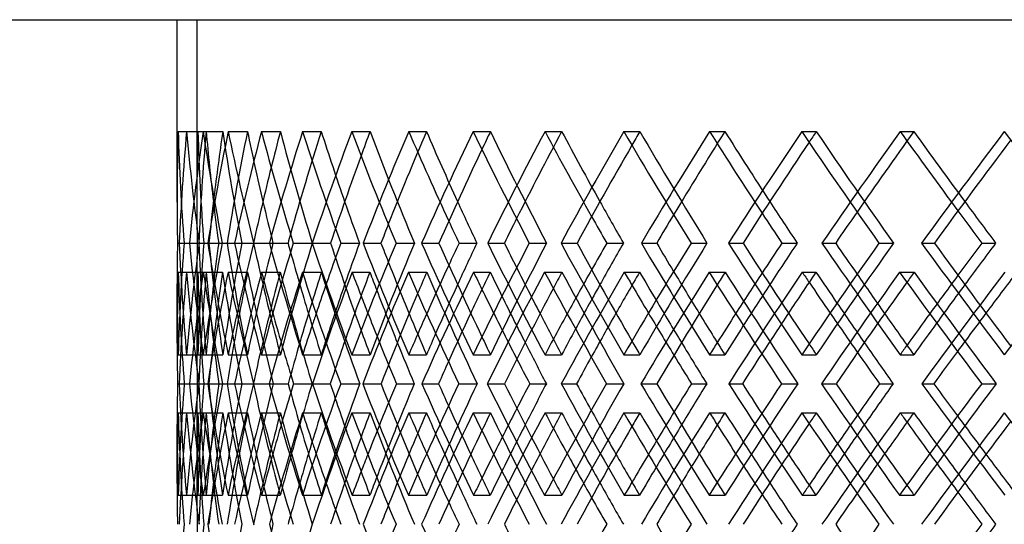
# Model space of a CAD drawing. Header units: millimetres. Extents: x -448 to 448, y -205 to 383.
# Tile 3 of 15: x -322 to -197, y 31 to 95. Entities that reach past the tile are written whole.
import ezdxf

# ---------------------------------------------------------------- set-up
doc = ezdxf.new("R2010")
doc.units = ezdxf.units.MM
doc.layers.add('HIDDEN', color=7, linetype='Continuous')
doc.layers.add('THICK', color=7, linetype='Continuous')

msp = doc.modelspace()

# ---------------------------------------------------------------- linework, layer by layer
at = {"layer": 'HIDDEN'}
for p, q in [((-300, 95), (-300, 71.93)), ((-300, 95), (300, 95)), ((-302.37, 80.82), (-299.87, 80.82)), ((-301.31, 80.82), (-298.81, 80.82)), ((-299.18, 80.82), (-296.71, 80.82)), ((-296.01, 80.82), (-293.57, 80.82)), ((-291.8, 80.82), (-289.39, 80.82)), ((-286.57, 80.82), (-284.2, 80.82)), ((-280.32, 80.82), (-278.01, 80.82)), ((-273.1, 80.82), (-270.84, 80.82)), ((-264.91, 80.82), (-262.72, 80.82)), ((-255.79, 80.82), (-253.68, 80.82)), ((-245.78, 80.82), (-243.75, 80.82)), ((-234.9, 80.82), (-232.96, 80.82)), ((-223.19, 80.82), (-221.35, 80.82)), ((-210.71, 80.82), (-208.97, 80.82)), ((-302.23, 66.67), (-299.74, 66.67)), ((-301.62, 66.67), (-299.95, 66.67)), ((-301.62, 66.67), (-299.11, 66.67)), ((-299.72, 66.67), (-298.47, 66.67)), ((-298.6, 66.67), (-296.16, 66.67)), ((-296.77, 66.67), (-294.29, 66.67)), ((-290.79, 66.67), (-288.41, 66.67)), ((-287.75, 66.67), (-285.34, 66.67)), ((-278.88, 66.67), (-276.62, 66.67)), ((-274.7, 66.67), (-272.38, 66.67)), ((-263.07, 66.67), (-260.95, 66.67)), ((-257.79, 66.67), (-255.6, 66.67)), ((-243.56, 66.67), (-241.62, 66.67)), ((-237.26, 66.67), (-235.22, 66.67)), ((-220.63, 66.67), (-218.89, 66.67)), ((-213.4, 66.67), (-211.55, 66.67)), ((-302.36, 62.99), (-299.87, 62.99)), ((-301.31, 62.99), (-298.81, 62.99)), ((-299.17, 62.99), (-296.72, 62.99)), ((-296.03, 62.99), (-293.55, 62.99)), ((-291.78, 62.99), (-289.41, 62.99)), ((-286.59, 62.99), (-284.18, 62.99)), ((-280.29, 62.99), (-278.03, 62.99)), ((-273.13, 62.99), (-270.81, 62.99)), ((-264.87, 62.99), (-262.75, 62.99)), ((-255.84, 62.99), (-253.65, 62.99)), ((-245.73, 62.99), (-243.78, 62.99)), ((-234.95, 62.99), (-232.92, 62.99)), ((-223.14, 62.99), (-221.39, 62.99)), ((-210.77, 62.99), (-208.92, 62.99)), ((-300, 61.4), (-300, 54.18)), ((-302.37, 52.51), (-299.87, 52.51)), ((-301.31, 52.51), (-298.81, 52.51)), ((-299.18, 52.51), (-296.71, 52.51)), ((-296.01, 52.51), (-293.57, 52.51)), ((-291.8, 52.51), (-289.39, 52.51)), ((-286.57, 52.51), (-284.2, 52.51)), ((-280.32, 52.51), (-278.01, 52.51)), ((-273.1, 52.51), (-270.84, 52.51)), ((-264.91, 52.51), (-262.72, 52.51)), ((-255.79, 52.51), (-253.68, 52.51)), ((-245.78, 52.51), (-243.75, 52.51)), ((-234.9, 52.51), (-232.96, 52.51)), ((-223.19, 52.51), (-221.35, 52.51)), ((-210.71, 52.51), (-208.97, 52.51)), ((-302.46, 48.83), (-299.95, 48.83)), ((-301.61, 48.83), (-299.74, 48.83)), ((-300.94, 48.83), (-298.48, 48.83)), ((-299.72, 48.83), (-297.21, 48.83)), ((-299.72, 48.83), (-299.12, 48.83)), ((-296.75, 48.83), (-296.15, 48.83)), ((-295.2, 48.83), (-292.82, 48.83)), ((-292.78, 48.83), (-290.3, 48.83)), ((-285.32, 48.83), (-283.05, 48.83)), ((-281.74, 48.83), (-279.31, 48.83)), ((-271.43, 48.83), (-269.31, 48.83)), ((-266.73, 48.83), (-264.4, 48.83)), ((-253.74, 48.83), (-251.78, 48.83)), ((-247.98, 48.83), (-245.78, 48.83)), ((-232.48, 48.83), (-230.72, 48.83)), ((-225.75, 48.83), (-223.71, 48.83)), ((-207.95, 48.83), (-206.43, 48.83)), ((-200.35, 48.83), (-198.5, 48.83)), ((-302.37, 45.15), (-299.87, 45.15)), ((-301.31, 45.15), (-298.81, 45.15)), ((-299.18, 45.15), (-296.71, 45.15)), ((-296.01, 45.15), (-293.57, 45.15)), ((-291.8, 45.15), (-289.39, 45.15)), ((-286.57, 45.15), (-284.2, 45.15)), ((-280.32, 45.15), (-278.01, 45.15)), ((-273.1, 45.15), (-270.84, 45.15)), ((-264.91, 45.15), (-262.72, 45.15)), ((-255.79, 45.15), (-253.68, 45.15)), ((-245.78, 45.15), (-243.75, 45.15)), ((-234.9, 45.15), (-232.96, 45.15)), ((-223.19, 45.15), (-221.35, 45.15)), ((-210.71, 45.15), (-208.97, 45.15)), ((-300, 43.49), (-300, 36.26)), ((-302.36, 34.68), (-299.87, 34.68)), ((-301.31, 34.68), (-298.81, 34.68)), ((-299.17, 34.68), (-296.72, 34.68)), ((-296.03, 34.68), (-293.55, 34.68)), ((-291.78, 34.68), (-289.41, 34.68)), ((-286.59, 34.68), (-284.18, 34.68)), ((-280.29, 34.68), (-278.03, 34.68)), ((-273.13, 34.68), (-270.81, 34.68)), ((-264.87, 34.68), (-262.75, 34.68)), ((-255.84, 34.68), (-253.65, 34.68)), ((-245.73, 34.68), (-243.78, 34.68)), ((-234.95, 34.68), (-232.92, 34.68)), ((-223.14, 34.68), (-221.39, 34.68)), ((-210.77, 34.68), (-208.92, 34.68))]:
    msp.add_line(p, q, dxfattribs=at)
for centre, major_axis, ratio, start_param, end_param in [((0, 80.82), (223.19, 223.19), 0.914818, 2.311738, 2.358541), ((0, 80.82), (223.19, -223.19), 0.914818, -2.311738, -2.264935), ((0, 80.82), (215.25, 215.25), 0.970793, 2.341376, 2.371013), ((0, 80.82), (215.25, -215.25), 0.970793, -2.341376, -2.294183), ((0, 80.82), (221.35, 221.35), 0.914818, 2.311738, 2.358931), ((0, 80.82), (221.35, -221.35), 0.914818, -2.311738, -2.2821), ((0, 80.82), (234.9, 234.9), 0.811421, 2.252463, 2.299265), ((0, 80.82), (227.25, 227.25), 0.861799, 2.2821, 2.310026), ((0, 80.82), (227.25, -227.25), 0.861799, -2.2821, -2.234907), ((0, 80.82), (232.96, 232.96), 0.811421, 2.252463, 2.299656), ((0, 80.82), (234.9, -234.9), 0.811421, -2.252463, -2.205835), ((0, 80.82), (232.96, -232.96), 0.811421, -2.252463, -2.222825), ((0, 80.82), (245.78, 245.78), 0.717525, 2.193187, 2.23999), ((0, 80.82), (238.46, 238.46), 0.76341, 2.222825, 2.238076), ((0, 80.82), (238.46, -238.46), 0.76341, -2.222825, -2.175632), ((0, 80.82), (243.75, 243.75), 0.717525, 2.193187, 2.2366), ((0, 80.82), (245.78, -245.78), 0.717525, -2.193187, -2.152543), ((0, 80.82), (243.75, -243.75), 0.717525, -2.193187, -2.16355), ((0, 80.82), (248.82, 248.82), 0.673551, 2.16355, 2.173824), ((0, 80.82), (255.79, 255.79), 0.631298, 2.133912, 2.180715), ((0, 80.82), (248.82, -248.82), 0.673551, -2.16355, -2.116357), ((0, 80.82), (253.68, 253.68), 0.631298, 2.133912, 2.173135), ((0, 80.82), (255.79, -255.79), 0.631298, -2.133912, -2.096344), ((0, 80.82), (253.68, -253.68), 0.631298, -2.133912, -2.104274), ((0, 80.82), (258.31, 258.31), 0.590599, 2.104274, 2.111833), ((0, 80.82), (264.91, 264.91), 0.551299, 2.074637, 2.121439), ((0, 80.82), (258.31, -258.31), 0.590599, -2.104274, -2.057081), ((0, 80.82), (262.72, 262.72), 0.551299, 2.074637, 2.111455), ((0, 80.82), (264.91, -264.91), 0.551299, -2.074637, -2.038985), ((0, 80.82), (262.72, -262.72), 0.551299, -2.074637, -2.044999), ((0, 80.82), (266.9, 266.9), 0.513264, 2.044999, 2.050806), ((0, 80.82), (266.9, -266.9), 0.513264, -2.044999, -1.997806), ((0, 80.82), (273.1, 273.1), 0.476369, 2.015361, 2.062164), ((0, 80.82), (270.84, 270.84), 0.476369, 2.015361, 2.050581), ((0, 80.82), (273.1, -273.1), 0.476369, -2.015361, -1.981051), ((0, 80.82), (270.84, -270.84), 0.476369, -2.015361, -1.985724), ((0, 80.82), (274.54, 274.54), 0.440502, 1.985724, 1.990278), ((0, 80.82), (274.54, -274.54), 0.440502, -1.985724, -1.938531), ((0, 80.82), (280.32, 280.32), 0.405559, 1.956086, 2.002889), ((0, 80.82), (278.01, 278.01), 0.405559, 1.956086, 1.99014), ((0, 80.82), (280.32, -280.32), 0.405559, -1.956086, -1.92279), ((0, 80.82), (278.01, -278.01), 0.405559, -1.956086, -1.926448), ((0, 80.82), (215.25, 215.25), 0.970793, 2.371013, 2.388569), ((0, 52.51), (223.19, -223.19), 0.914818, -2.358541, -2.311738), ((0, 52.51), (223.19, 223.19), 0.914818, 2.264935, 2.311738), ((0, 52.51), (215.25, -215.25), 0.970793, -2.388569, -2.371013), ((0, 52.51), (215.25, 215.25), 0.970793, 2.294183, 2.341376), ((0, 52.51), (221.35, -221.35), 0.914818, -2.358931, -2.311738), ((0, 52.51), (234.9, -234.9), 0.811421, -2.299265, -2.252463), ((0, 52.51), (227.25, 227.25), 0.861799, 2.234907, 2.2821), ((0, 52.51), (232.96, -232.96), 0.811421, -2.299656, -2.252463), ((0, 52.51), (234.9, 234.9), 0.811421, 2.205835, 2.252463), ((0, 52.51), (245.78, -245.78), 0.717525, -2.23999, -2.193187), ((0, 52.51), (238.46, 238.46), 0.76341, 2.175632, 2.222825), ((0, 52.51), (255.79, -255.79), 0.631298, -2.180715, -2.133912), ((0, 52.51), (248.82, 248.82), 0.673551, 2.116357, 2.16355), ((0, 52.51), (264.91, -264.91), 0.551299, -2.121439, -2.074637), ((0, 52.51), (258.31, 258.31), 0.590599, 2.057081, 2.104274), ((0, 52.51), (266.9, 266.9), 0.513264, 1.997806, 2.044999), ((0, 52.51), (273.1, -273.1), 0.476369, -2.062164, -2.015361), ((0, 52.51), (274.54, 274.54), 0.440502, 1.938531, 1.985724), ((0, 52.51), (280.32, -280.32), 0.405559, -2.002889, -1.956086), ((0, 52.51), (243.75, -243.75), 0.717525, -2.2366, -2.21055), ((0, 52.51), (245.78, 245.78), 0.717525, 2.152543, 2.176002), ((0, 52.51), (253.68, -253.68), 0.631298, -2.173135, -2.151275), ((0, 52.51), (255.79, 255.79), 0.631298, 2.096344, 2.116727), ((0, 80.82), (223.19, 223.19), 0.914818, 2.370725, 2.400651), ((0, 45.15), (223.19, -223.19), 0.914818, -2.370725, -2.323906), ((0, 80.82), (234.9, 234.9), 0.811421, 2.31145, 2.358399), ((0, 80.82), (221.35, 221.35), 0.914818, 2.371217, 2.400651), ((0, 45.15), (221.35, -221.35), 0.914818, -2.371217, -2.324007), ((0, 45.15), (215.25, 215.25), 0.970793, 2.281896, 2.328874), ((0, 45.15), (234.9, -234.9), 0.811421, -2.31145, -2.264631), ((0, 80.82), (215.25, -215.25), 0.970793, -2.281896, -2.234553), ((0, 80.82), (232.96, 232.96), 0.811421, 2.311942, 2.359286), ((0, 45.15), (232.96, -232.96), 0.811421, -2.311942, -2.2821), ((0, 80.82), (245.78, 245.78), 0.717525, 2.252175, 2.299124), ((0, 45.15), (227.25, 227.25), 0.861799, 2.222621, 2.242659), ((0, 80.82), (227.25, -227.25), 0.861799, -2.222621, -2.175277), ((0, 45.15), (245.78, -245.78), 0.717525, -2.252175, -2.237304), ((0, 45.15), (238.46, 238.46), 0.76341, 2.163345, 2.175915), ((0, 80.82), (255.79, 255.79), 0.631298, 2.192899, 2.239849), ((0, 80.82), (238.46, -238.46), 0.76341, -2.163345, -2.116002), ((0, 45.15), (255.79, -255.79), 0.631298, -2.192899, -2.182959), ((0, 45.15), (248.82, 248.82), 0.673551, 2.10407, 2.113063), ((0, 80.82), (264.91, 264.91), 0.551299, 2.133624, 2.180573), ((0, 80.82), (248.82, -248.82), 0.673551, -2.10407, -2.056727), ((0, 45.15), (264.91, -264.91), 0.551299, -2.133624, -2.126376), ((0, 52.51), (262.72, -262.72), 0.551299, -2.111455, -2.092), ((0, 45.15), (258.31, 258.31), 0.590599, 2.044795, 2.051642), ((0, 80.82), (273.1, 273.1), 0.476369, 2.074349, 2.121298), ((0, 80.82), (258.31, -258.31), 0.590599, -2.044795, -1.997451), ((0, 52.51), (264.91, 264.91), 0.551299, 2.038985, 2.057451), ((0, 45.15), (273.1, -273.1), 0.476369, -2.074349, -2.068836), ((0, 52.51), (270.84, -270.84), 0.476369, -2.050581, -2.032724), ((0, 45.15), (266.9, 266.9), 0.513264, 1.985519, 1.990901), ((0, 80.82), (266.9, -266.9), 0.513264, -1.985519, -1.938176), ((0, 80.82), (280.32, 280.32), 0.405559, 2.015073, 2.062023), ((0, 52.51), (273.1, 273.1), 0.476369, 1.981051, 1.998176), ((0, 45.15), (280.32, -280.32), 0.405559, -2.015073, -2.010802), ((0, 52.51), (278.01, -278.01), 0.405559, -1.99014, -1.973449), ((0, 45.15), (274.54, 274.54), 0.440502, 1.926244, 1.930536), ((0, 80.82), (274.54, -274.54), 0.440502, -1.926244, -1.878901), ((0, 80.82), (286.57, 286.57), 0.338078, 1.955798, 2.002747), ((0, 52.51), (280.32, 280.32), 0.405559, 1.92279, 1.938901), ((0, 52.51), (215.25, -215.25), 0.970793, -2.371013, -2.341376), ((0, 52.51), (221.35, 221.35), 0.914818, 2.2821, 2.311738), ((0, 52.51), (232.96, 232.96), 0.811421, 2.222825, 2.252463), ((0, 45.15), (243.75, -243.75), 0.717525, -2.249454, -2.222825), ((0, 52.51), (243.75, 243.75), 0.717525, 2.16355, 2.187569), ((0, 52.51), (253.68, 253.68), 0.631298, 2.104274, 2.125013), ((0, 52.51), (262.72, 262.72), 0.551299, 2.044999, 2.063725), ((0, 52.51), (270.84, 270.84), 0.476369, 1.985724, 2.003055), ((0, 52.51), (278.01, 278.01), 0.405559, 1.926448, 1.942731), ((0, 52.51), (227.25, -227.25), 0.861799, -2.310026, -2.2821), ((0, 45.15), (253.68, -253.68), 0.631298, -2.185686, -2.16355), ((0, 45.15), (262.72, -262.72), 0.551299, -2.123883, -2.104274), ((0, 45.15), (270.84, -270.84), 0.476369, -2.062948, -2.044999), ((0, 45.15), (278.01, -278.01), 0.405559, -2.002472, -1.985724), ((0, 80.82), (243.75, 243.75), 0.717525, 2.270039, 2.299745), ((0, 45.15), (245.78, -245.78), 0.717525, -2.234998, -2.209174), ((0, 80.82), (253.68, 253.68), 0.631298, 2.210763, 2.234426), ((0, 45.15), (255.79, -255.79), 0.631298, -2.175723, -2.154049), ((0, 80.82), (262.72, 262.72), 0.551299, 2.151488, 2.172046), ((0, 45.15), (264.91, -264.91), 0.551299, -2.116448, -2.097156), ((0, 80.82), (270.84, 270.84), 0.476369, 2.092213, 2.110836), ((0, 45.15), (273.1, -273.1), 0.476369, -2.057172, -2.039464), ((0, 80.82), (278.01, 278.01), 0.405559, 2.032937, 2.050208), ((0, 45.15), (280.32, -280.32), 0.405559, -1.997897, -1.981345), ((0, 80.82), (284.2, 284.2), 0.338078, 1.973662, 1.989908), ((0, 52.51), (238.46, -238.46), 0.76341, -2.238076, -2.222825), ((0, 52.51), (245.78, 245.78), 0.717525, 2.180963, 2.193187), ((0, 52.51), (248.82, -248.82), 0.673551, -2.173824, -2.16355), ((0, 52.51), (255.79, 255.79), 0.631298, 2.125237, 2.133912), ((0, 80.82), (221.35, 221.35), 0.914818, 2.400651, 2.418561), ((0, 52.51), (258.31, -258.31), 0.590599, -2.111833, -2.104274), ((0, 52.51), (264.91, 264.91), 0.551299, 2.068091, 2.074637), ((0, 52.51), (266.9, -266.9), 0.513264, -2.050806, -2.044999), ((0, 52.51), (273.1, 273.1), 0.476369, 2.010269, 2.015361), ((0, 52.51), (274.54, -274.54), 0.440502, -1.990278, -1.985724), ((0, 52.51), (280.32, 280.32), 0.405559, 1.952074, 1.956086), ((0, 52.51), (223.19, 223.19), 0.914818, 2.323906, 2.370725), ((0, 16.85), (234.9, -234.9), 0.811421, -2.358399, -2.31145), ((0, 16.85), (221.35, -221.35), 0.914818, -2.418561, -2.400651), ((0, 52.51), (221.35, 221.35), 0.914818, 2.324007, 2.371217), ((0, 52.51), (215.25, -215.25), 0.970793, -2.328874, -2.281896), ((0, 52.51), (234.9, 234.9), 0.811421, 2.264631, 2.31145), ((0, 16.85), (215.25, 215.25), 0.970793, 2.234553, 2.281896), ((0, 16.85), (232.96, -232.96), 0.811421, -2.359286, -2.311942), ((0, 16.85), (245.78, -245.78), 0.717525, -2.299124, -2.252175), ((0, 16.85), (227.25, 227.25), 0.861799, 2.175277, 2.222621), ((0, 16.85), (243.75, -243.75), 0.717525, -2.299745, -2.270039), ((0, 16.85), (255.79, -255.79), 0.631298, -2.239849, -2.192899), ((0, 16.85), (238.46, 238.46), 0.76341, 2.116002, 2.163345), ((0, 16.85), (264.91, -264.91), 0.551299, -2.180573, -2.133624), ((0, 16.85), (248.82, 248.82), 0.673551, 2.056727, 2.10407), ((0, 16.85), (273.1, -273.1), 0.476369, -2.121298, -2.074349), ((0, 16.85), (258.31, 258.31), 0.590599, 1.997451, 2.044795), ((0, 16.85), (266.9, 266.9), 0.513264, 1.938176, 1.985519), ((0, 16.85), (280.32, -280.32), 0.405559, -2.062023, -2.015073), ((0, 16.85), (274.54, 274.54), 0.440502, 1.878901, 1.926244), ((0, 16.85), (286.57, -286.57), 0.338078, -2.002747, -1.955798), ((0, 52.51), (245.78, 245.78), 0.717525, 2.209174, 2.234998), ((0, 16.85), (253.68, -253.68), 0.631298, -2.234426, -2.210763), ((0, 52.51), (255.79, 255.79), 0.631298, 2.154049, 2.175723), ((0, 45.15), (223.19, 223.19), 0.914818, 2.311738, 2.358541), ((0, 45.15), (223.19, -223.19), 0.914818, -2.311738, -2.264935), ((0, 45.15), (215.25, 215.25), 0.970793, 2.341376, 2.371013), ((0, 45.15), (215.25, -215.25), 0.970793, -2.341376, -2.294183), ((0, 45.15), (221.35, 221.35), 0.914818, 2.311738, 2.358931), ((0, 45.15), (221.35, -221.35), 0.914818, -2.311738, -2.2821), ((0, 45.15), (234.9, 234.9), 0.811421, 2.252463, 2.299265), ((0, 45.15), (227.25, 227.25), 0.861799, 2.2821, 2.310026), ((0, 45.15), (227.25, -227.25), 0.861799, -2.2821, -2.234907), ((0, 45.15), (232.96, 232.96), 0.811421, 2.252463, 2.299656), ((0, 45.15), (234.9, -234.9), 0.811421, -2.252463, -2.205835), ((0, 45.15), (232.96, -232.96), 0.811421, -2.252463, -2.222825), ((0, 45.15), (245.78, 245.78), 0.717525, 2.193187, 2.23999), ((0, 45.15), (238.46, 238.46), 0.76341, 2.222825, 2.238076), ((0, 45.15), (238.46, -238.46), 0.76341, -2.222825, -2.175632), ((0, 45.15), (245.78, -245.78), 0.717525, -2.193187, -2.180963), ((0, 45.15), (248.82, 248.82), 0.673551, 2.16355, 2.173824), ((0, 45.15), (255.79, 255.79), 0.631298, 2.133912, 2.180715), ((0, 45.15), (248.82, -248.82), 0.673551, -2.16355, -2.116357), ((0, 45.15), (255.79, -255.79), 0.631298, -2.133912, -2.125237), ((0, 16.85), (262.72, -262.72), 0.551299, -2.172046, -2.151488), ((0, 45.15), (258.31, 258.31), 0.590599, 2.104274, 2.111833), ((0, 45.15), (264.91, 264.91), 0.551299, 2.074637, 2.121439), ((0, 45.15), (258.31, -258.31), 0.590599, -2.104274, -2.057081), ((0, 52.51), (264.91, 264.91), 0.551299, 2.097156, 2.116448), ((0, 45.15), (264.91, -264.91), 0.551299, -2.074637, -2.068091), ((0, 16.85), (270.84, -270.84), 0.476369, -2.110836, -2.092213), ((0, 45.15), (266.9, 266.9), 0.513264, 2.044999, 2.050806), ((0, 45.15), (266.9, -266.9), 0.513264, -2.044999, -1.997806), ((0, 45.15), (273.1, 273.1), 0.476369, 2.015361, 2.062164), ((0, 52.51), (273.1, 273.1), 0.476369, 2.039464, 2.057172), ((0, 45.15), (273.1, -273.1), 0.476369, -2.015361, -2.010269), ((0, 16.85), (278.01, -278.01), 0.405559, -2.050208, -2.032937), ((0, 45.15), (274.54, 274.54), 0.440502, 1.985724, 1.990278), ((0, 45.15), (274.54, -274.54), 0.440502, -1.985724, -1.938531), ((0, 45.15), (280.32, 280.32), 0.405559, 1.956086, 2.002889), ((0, 45.15), (280.32, -280.32), 0.405559, -1.956086, -1.952074), ((0, 52.51), (280.32, 280.32), 0.405559, 1.981345, 1.997897), ((0, 16.85), (284.2, -284.2), 0.338078, -1.989908, -1.973662), ((0, 16.85), (223.19, -223.19), 0.914818, -2.400651, -2.370725), ((0, 16.85), (221.35, -221.35), 0.914818, -2.400651, -2.371217), ((0, 52.51), (232.96, 232.96), 0.811421, 2.2821, 2.311942), ((0, 52.51), (243.75, 243.75), 0.717525, 2.222825, 2.249454), ((0, 45.15), (243.75, -243.75), 0.717525, -2.187569, -2.16355), ((0, 52.51), (253.68, 253.68), 0.631298, 2.16355, 2.185686), ((0, 52.51), (262.72, 262.72), 0.551299, 2.104274, 2.123883), ((0, 52.51), (270.84, 270.84), 0.476369, 2.044999, 2.062948), ((0, 52.51), (278.01, 278.01), 0.405559, 1.985724, 2.002472), ((0, 45.15), (253.68, -253.68), 0.631298, -2.125013, -2.104274), ((0, 45.15), (262.72, -262.72), 0.551299, -2.063725, -2.044999), ((0, 45.15), (270.84, -270.84), 0.476369, -2.003055, -1.985724), ((0, 52.51), (227.25, -227.25), 0.861799, -2.242659, -2.222621), ((0, 45.15), (278.01, -278.01), 0.405559, -1.942731, -1.926448), ((0, 52.51), (245.78, 245.78), 0.717525, 2.237304, 2.252175), ((0, 45.15), (243.75, 243.75), 0.717525, 2.21055, 2.2366), ((0, 45.15), (245.78, -245.78), 0.717525, -2.176002, -2.152543), ((0, 45.15), (253.68, 253.68), 0.631298, 2.151275, 2.173135), ((0, 45.15), (255.79, -255.79), 0.631298, -2.116727, -2.096344), ((0, 45.15), (262.72, 262.72), 0.551299, 2.092, 2.111455), ((0, 45.15), (264.91, -264.91), 0.551299, -2.057451, -2.038985), ((0, 45.15), (270.84, 270.84), 0.476369, 2.032724, 2.050581), ((0, 45.15), (273.1, -273.1), 0.476369, -1.998176, -1.981051), ((0, 45.15), (278.01, 278.01), 0.405559, 1.973449, 1.99014), ((0, 45.15), (280.32, -280.32), 0.405559, -1.938901, -1.92279), ((0, 52.51), (238.46, -238.46), 0.76341, -2.175915, -2.163345), ((0, 52.51), (255.79, 255.79), 0.631298, 2.182959, 2.192899), ((0, 45.15), (215.25, 215.25), 0.970793, 2.371013, 2.388569), ((0, 52.51), (248.82, -248.82), 0.673551, -2.113063, -2.10407), ((0, 52.51), (264.91, 264.91), 0.551299, 2.126376, 2.133624), ((0, 52.51), (258.31, -258.31), 0.590599, -2.051642, -2.044795), ((0, 52.51), (273.1, 273.1), 0.476369, 2.068836, 2.074349), ((0, 52.51), (266.9, -266.9), 0.513264, -1.990901, -1.985519), ((0, 52.51), (280.32, 280.32), 0.405559, 2.010802, 2.015073), ((0, 52.51), (274.54, -274.54), 0.440502, -1.930536, -1.926244), ((0, 16.85), (215.25, -215.25), 0.970793, -2.388569, -2.371013), ((0, 16.85), (215.25, 215.25), 0.970793, 2.294183, 2.341376), ((0, 16.85), (234.9, -234.9), 0.811421, -2.299265, -2.252463), ((0, 16.85), (227.25, 227.25), 0.861799, 2.234907, 2.2821), ((0, 16.85), (245.78, -245.78), 0.717525, -2.23999, -2.193187), ((0, 16.85), (238.46, 238.46), 0.76341, 2.175632, 2.222825), ((0, 16.85), (255.79, -255.79), 0.631298, -2.180715, -2.133912)]:
    msp.add_ellipse(centre, major_axis=major_axis, ratio=ratio, start_param=start_param, end_param=end_param, dxfattribs=at)
at = {"layer": 'THICK'}
for p, q in [((-447.5, 95), (447.5, 95)), ((-302.5, 71.86), (-302.5, 95)), ((-302.46, 66.67), (-301.62, 66.67)), ((-300.95, 66.67), (-298.47, 66.67)), ((-298.47, 66.67), (-297.23, 66.67)), ((-295.21, 66.67), (-292.8, 66.67)), ((-292.77, 66.67), (-290.32, 66.67)), ((-285.34, 66.67), (-283.02, 66.67)), ((-281.72, 66.67), (-279.35, 66.67)), ((-271.45, 66.67), (-269.26, 66.67)), ((-266.71, 66.67), (-264.45, 66.67)), ((-253.76, 66.67), (-251.73, 66.67)), ((-247.96, 66.67), (-245.84, 66.67)), ((-232.5, 66.67), (-230.66, 66.67)), ((-225.72, 66.67), (-223.78, 66.67)), ((-207.98, 66.67), (-206.35, 66.67)), ((-200.32, 66.67), (-198.58, 66.67)), ((-302.5, 53.96), (-302.5, 61.48)), ((-302.24, 48.83), (-299.74, 48.83)), ((-299.74, 48.83), (-299.72, 48.83)), ((-298.62, 48.83), (-296.15, 48.83)), ((-296.15, 48.83), (-294.3, 48.83)), ((-290.81, 48.83), (-288.4, 48.83)), ((-287.72, 48.83), (-285.36, 48.83)), ((-278.92, 48.83), (-276.6, 48.83)), ((-274.66, 48.83), (-272.4, 48.83)), ((-263.11, 48.83), (-260.92, 48.83)), ((-257.74, 48.83), (-255.62, 48.83)), ((-243.61, 48.83), (-241.58, 48.83)), ((-237.2, 48.83), (-235.26, 48.83)), ((-220.69, 48.83), (-218.85, 48.83)), ((-213.33, 48.83), (-211.59, 48.83)), ((-302.5, 36.19), (-302.5, 43.71))]:
    msp.add_line(p, q, dxfattribs=at)
for centre, major_axis, ratio, start_param, end_param in [((0, 80.82), (217.05, 217.05), 0.970793, 2.341376, 2.371013), ((0, 80.82), (217.05, -217.05), 0.970793, -2.341376, -2.294573), ((0, 80.82), (229.15, 229.15), 0.861799, 2.2821, 2.328903), ((0, 80.82), (229.15, -229.15), 0.861799, -2.2821, -2.235298), ((0, 80.82), (240.44, 240.44), 0.76341, 2.222825, 2.269628), ((0, 80.82), (240.44, -240.44), 0.76341, -2.222825, -2.176022), ((0, 80.82), (250.9, 250.9), 0.673551, 2.16355, 2.210352), ((0, 80.82), (250.9, -250.9), 0.673551, -2.16355, -2.116747), ((0, 80.82), (260.47, 260.47), 0.590599, 2.104274, 2.151077), ((0, 80.82), (260.47, -260.47), 0.590599, -2.104274, -2.057472), ((0, 80.82), (269.12, 269.12), 0.513264, 2.044999, 2.091802), ((0, 80.82), (269.12, -269.12), 0.513264, -2.044999, -1.998196), ((0, 80.82), (276.83, 276.83), 0.440502, 1.985724, 2.032526), ((0, 80.82), (276.83, -276.83), 0.440502, -1.985724, -1.938921), ((0, 80.82), (283.57, 283.57), 0.371447, 1.926448, 1.973251), ((0, 80.82), (283.57, -283.57), 0.371447, -1.926448, -1.879646), ((0, 80.82), (266.9, 266.9), 0.513264, 2.050806, 2.092192), ((0, 80.82), (274.54, 274.54), 0.440502, 1.990278, 2.032917), ((0, 80.82), (281.23, 281.23), 0.371447, 1.930039, 1.973641), ((0, 80.82), (248.82, 248.82), 0.673551, 2.173824, 2.210743), ((0, 80.82), (258.31, 258.31), 0.590599, 2.111833, 2.151467), ((0, 80.82), (238.46, 238.46), 0.76341, 2.238076, 2.270018), ((0, 80.82), (217.05, 217.05), 0.970793, 2.371013, 2.388178), ((0, 80.82), (227.25, 227.25), 0.861799, 2.310026, 2.329293), ((0, 80.82), (221.35, -221.35), 0.914818, -2.2821, -2.264545), ((0, 80.82), (232.96, -232.96), 0.811421, -2.222825, -2.20527), ((0, 80.82), (243.75, -243.75), 0.717525, -2.16355, -2.145994), ((0, 80.82), (253.68, -253.68), 0.631298, -2.104274, -2.086719), ((0, 80.82), (262.72, -262.72), 0.551299, -2.044999, -2.027444), ((0, 80.82), (270.84, -270.84), 0.476369, -1.985724, -1.968168), ((0, 80.82), (278.01, -278.01), 0.405559, -1.926448, -1.908893), ((0, 80.82), (264.91, -264.91), 0.551299, -2.038985, -2.027834), ((0, 80.82), (270.84, 270.84), 0.476369, 2.050581, 2.062554), ((0, 80.82), (273.1, -273.1), 0.476369, -1.981051, -1.968559), ((0, 80.82), (278.01, 278.01), 0.405559, 1.99014, 2.003279), ((0, 80.82), (280.32, -280.32), 0.405559, -1.92279, -1.909283), ((0, 80.82), (253.68, 253.68), 0.631298, 2.173135, 2.181105), ((0, 80.82), (255.79, -255.79), 0.631298, -2.096344, -2.087109), ((0, 80.82), (262.72, 262.72), 0.551299, 2.111455, 2.12183), ((0, 80.82), (243.75, 243.75), 0.717525, 2.2366, 2.24038), ((0, 80.82), (245.78, -245.78), 0.717525, -2.152543, -2.146385), ((0, 52.51), (217.05, -217.05), 0.970793, -2.388178, -2.371013), ((0, 52.51), (217.05, 217.05), 0.970793, 2.294573, 2.341376), ((0, 52.51), (229.15, -229.15), 0.861799, -2.328903, -2.2821), ((0, 52.51), (229.15, 229.15), 0.861799, 2.235298, 2.2821), ((0, 52.51), (227.25, -227.25), 0.861799, -2.329293, -2.310026), ((0, 52.51), (221.35, 221.35), 0.914818, 2.264545, 2.2821), ((0, 52.51), (240.44, -240.44), 0.76341, -2.269628, -2.222825), ((0, 52.51), (238.46, -238.46), 0.76341, -2.270018, -2.238076), ((0, 80.82), (234.9, -234.9), 0.811421, -2.205835, -2.20566), ((0, 52.51), (234.9, 234.9), 0.811421, 2.20566, 2.205835), ((0, 52.51), (240.44, 240.44), 0.76341, 2.176022, 2.222825), ((0, 52.51), (232.96, 232.96), 0.811421, 2.20527, 2.222825), ((0, 52.51), (243.75, -243.75), 0.717525, -2.24038, -2.2366), ((0, 52.51), (250.9, -250.9), 0.673551, -2.210352, -2.16355), ((0, 52.51), (248.82, -248.82), 0.673551, -2.210743, -2.173824), ((0, 52.51), (245.78, 245.78), 0.717525, 2.146385, 2.152543), ((0, 52.51), (243.75, 243.75), 0.717525, 2.145994, 2.16355), ((0, 52.51), (250.9, 250.9), 0.673551, 2.116747, 2.16355), ((0, 52.51), (253.68, -253.68), 0.631298, -2.181105, -2.173135), ((0, 52.51), (260.47, -260.47), 0.590599, -2.151077, -2.104274), ((0, 52.51), (258.31, -258.31), 0.590599, -2.151467, -2.111833), ((0, 52.51), (255.79, 255.79), 0.631298, 2.087109, 2.096344), ((0, 52.51), (253.68, 253.68), 0.631298, 2.086719, 2.104274), ((0, 52.51), (260.47, 260.47), 0.590599, 2.057472, 2.104274), ((0, 52.51), (262.72, -262.72), 0.551299, -2.12183, -2.111455), ((0, 52.51), (269.12, -269.12), 0.513264, -2.091802, -2.044999), ((0, 52.51), (266.9, -266.9), 0.513264, -2.092192, -2.050806), ((0, 52.51), (264.91, 264.91), 0.551299, 2.027834, 2.038985), ((0, 52.51), (262.72, 262.72), 0.551299, 2.027444, 2.044999), ((0, 52.51), (269.12, 269.12), 0.513264, 1.998196, 2.044999), ((0, 52.51), (270.84, -270.84), 0.476369, -2.062554, -2.050581), ((0, 52.51), (276.83, -276.83), 0.440502, -2.032526, -1.985724), ((0, 52.51), (274.54, -274.54), 0.440502, -2.032917, -1.990278), ((0, 52.51), (273.1, 273.1), 0.476369, 1.968559, 1.981051), ((0, 52.51), (270.84, 270.84), 0.476369, 1.968168, 1.985724), ((0, 52.51), (276.83, 276.83), 0.440502, 1.938921, 1.985724), ((0, 52.51), (278.01, -278.01), 0.405559, -2.003279, -1.99014), ((0, 52.51), (283.57, -283.57), 0.371447, -1.973251, -1.926448), ((0, 52.51), (281.23, -281.23), 0.371447, -1.973641, -1.930039), ((0, 52.51), (280.32, 280.32), 0.405559, 1.909283, 1.92279), ((0, 52.51), (278.01, 278.01), 0.405559, 1.908893, 1.926448), ((0, 52.51), (283.57, 283.57), 0.371447, 1.879646, 1.926448), ((0, 45.15), (217.05, 217.05), 0.970793, 2.282388, 2.329208), ((0, 80.82), (217.05, -217.05), 0.970793, -2.282388, -2.235439), ((0, 45.15), (229.15, 229.15), 0.861799, 2.223113, 2.269932), ((0, 80.82), (229.15, -229.15), 0.861799, -2.223113, -2.176164), ((0, 45.15), (240.44, 240.44), 0.76341, 2.163838, 2.210657), ((0, 80.82), (243.75, 243.75), 0.717525, 2.252667, 2.270039), ((0, 45.15), (243.75, -243.75), 0.717525, -2.252667, -2.249454), ((0, 80.82), (240.44, -240.44), 0.76341, -2.163838, -2.116888), ((0, 80.82), (253.68, 253.68), 0.631298, 2.193392, 2.210763), ((0, 45.15), (250.9, 250.9), 0.673551, 2.104562, 2.151382), ((0, 45.15), (253.68, -253.68), 0.631298, -2.193392, -2.185686), ((0, 80.82), (250.9, -250.9), 0.673551, -2.104562, -2.057613), ((0, 80.82), (262.72, 262.72), 0.551299, 2.134116, 2.151488), ((0, 45.15), (260.47, 260.47), 0.590599, 2.045287, 2.092106), ((0, 45.15), (262.72, -262.72), 0.551299, -2.134116, -2.123883), ((0, 80.82), (260.47, -260.47), 0.590599, -2.045287, -1.998338), ((0, 80.82), (270.84, 270.84), 0.476369, 2.074841, 2.092213), ((0, 45.15), (270.84, -270.84), 0.476369, -2.074841, -2.062948), ((0, 45.15), (269.12, 269.12), 0.513264, 1.986012, 2.032831), ((0, 80.82), (269.12, -269.12), 0.513264, -1.986012, -1.939062), ((0, 80.82), (278.01, 278.01), 0.405559, 2.015566, 2.032937), ((0, 45.15), (278.01, -278.01), 0.405559, -2.015566, -2.002472), ((0, 45.15), (276.83, 276.83), 0.440502, 1.926736, 1.973556), ((0, 80.82), (276.83, -276.83), 0.440502, -1.926736, -1.879787), ((0, 80.82), (284.2, 284.2), 0.338078, 1.95629, 1.973662), ((0, 52.51), (217.05, -217.05), 0.970793, -2.371013, -2.341376), ((0, 45.15), (273.1, -273.1), 0.476369, -2.068836, -2.057172), ((0, 45.15), (266.9, 266.9), 0.513264, 1.990901, 2.03273), ((0, 45.15), (280.32, -280.32), 0.405559, -2.010802, -1.997897), ((0, 45.15), (274.54, 274.54), 0.440502, 1.930536, 1.973454), ((0, 45.15), (248.82, 248.82), 0.673551, 2.113063, 2.15128), ((0, 45.15), (264.91, -264.91), 0.551299, -2.126376, -2.116448), ((0, 45.15), (258.31, 258.31), 0.590599, 2.051642, 2.092005), ((0, 45.15), (238.46, 238.46), 0.76341, 2.175915, 2.210556), ((0, 45.15), (255.79, -255.79), 0.631298, -2.182959, -2.175723), ((0, 45.15), (245.78, -245.78), 0.717525, -2.237304, -2.234998), ((0, 52.51), (243.75, -243.75), 0.717525, -2.21055, -2.193187), ((0, 52.51), (245.78, 245.78), 0.717525, 2.176002, 2.180963), ((0, 52.51), (253.68, -253.68), 0.631298, -2.151275, -2.133912), ((0, 52.51), (255.79, 255.79), 0.631298, 2.116727, 2.125237), ((0, 52.51), (262.72, -262.72), 0.551299, -2.092, -2.074637), ((0, 52.51), (264.91, 264.91), 0.551299, 2.057451, 2.068091), ((0, 52.51), (270.84, -270.84), 0.476369, -2.032724, -2.015361), ((0, 52.51), (273.1, 273.1), 0.476369, 1.998176, 2.010269), ((0, 52.51), (278.01, -278.01), 0.405559, -1.973449, -1.956086), ((0, 52.51), (280.32, 280.32), 0.405559, 1.938901, 1.952074), ((0, 45.15), (227.25, 227.25), 0.861799, 2.242659, 2.269831), ((0, 52.51), (278.01, 278.01), 0.405559, 1.942731, 1.956086), ((0, 52.51), (253.68, 253.68), 0.631298, 2.125013, 2.133912), ((0, 52.51), (262.72, 262.72), 0.551299, 2.063725, 2.074637), ((0, 52.51), (270.84, 270.84), 0.476369, 2.003055, 2.015361), ((0, 80.82), (223.19, 223.19), 0.914818, 2.400651, 2.417675), ((0, 45.15), (232.96, -232.96), 0.811421, -2.2821, -2.264732), ((0, 45.15), (243.75, -243.75), 0.717525, -2.222825, -2.205457), ((0, 52.51), (243.75, 243.75), 0.717525, 2.187569, 2.193187), ((0, 45.15), (253.68, -253.68), 0.631298, -2.16355, -2.146181), ((0, 45.15), (262.72, -262.72), 0.551299, -2.104274, -2.086906), ((0, 45.15), (270.84, -270.84), 0.476369, -2.044999, -2.027631), ((0, 45.15), (278.01, -278.01), 0.405559, -1.985724, -1.968355), ((0, 80.82), (278.01, 278.01), 0.405559, 2.050208, 2.062909), ((0, 45.15), (280.32, -280.32), 0.405559, -1.981345, -1.968254), ((0, 80.82), (284.2, 284.2), 0.338078, 1.989908, 2.003634), ((0, 80.82), (262.72, 262.72), 0.551299, 2.172046, 2.18146), ((0, 45.15), (264.91, -264.91), 0.551299, -2.097156, -2.086805), ((0, 80.82), (270.84, 270.84), 0.476369, 2.110836, 2.122184), ((0, 45.15), (273.1, -273.1), 0.476369, -2.039464, -2.027529), ((0, 80.82), (253.68, 253.68), 0.631298, 2.234426, 2.240735), ((0, 45.15), (255.79, -255.79), 0.631298, -2.154049, -2.14608), ((0, 16.85), (223.19, -223.19), 0.914818, -2.417675, -2.400651), ((0, 52.51), (217.05, -217.05), 0.970793, -2.329208, -2.282388), ((0, 16.85), (217.05, 217.05), 0.970793, 2.235439, 2.282388), ((0, 45.15), (215.25, 215.25), 0.970793, 2.328874, 2.329106), ((0, 52.51), (215.25, -215.25), 0.970793, -2.329106, -2.328874), ((0, 52.51), (229.15, -229.15), 0.861799, -2.269932, -2.223113), ((0, 52.51), (227.25, -227.25), 0.861799, -2.269831, -2.242659), ((0, 16.85), (229.15, 229.15), 0.861799, 2.176164, 2.223113), ((0, 52.51), (232.96, 232.96), 0.811421, 2.264732, 2.2821), ((0, 80.82), (243.75, 243.75), 0.717525, 2.299745, 2.30001), ((0, 16.85), (243.75, -243.75), 0.717525, -2.30001, -2.299745), ((0, 52.51), (240.44, -240.44), 0.76341, -2.210657, -2.163838), ((0, 52.51), (238.46, -238.46), 0.76341, -2.210556, -2.175915), ((0, 45.15), (245.78, -245.78), 0.717525, -2.209174, -2.205355), ((0, 52.51), (245.78, 245.78), 0.717525, 2.205355, 2.209174), ((0, 52.51), (243.75, 243.75), 0.717525, 2.205457, 2.222825), ((0, 16.85), (240.44, 240.44), 0.76341, 2.116888, 2.163838), ((0, 16.85), (253.68, -253.68), 0.631298, -2.240735, -2.234426), ((0, 52.51), (250.9, -250.9), 0.673551, -2.151382, -2.104562), ((0, 52.51), (248.82, -248.82), 0.673551, -2.15128, -2.113063), ((0, 52.51), (255.79, 255.79), 0.631298, 2.14608, 2.154049), ((0, 52.51), (253.68, 253.68), 0.631298, 2.146181, 2.16355), ((0, 16.85), (250.9, 250.9), 0.673551, 2.057613, 2.104562), ((0, 16.85), (262.72, -262.72), 0.551299, -2.18146, -2.172046), ((0, 52.51), (260.47, -260.47), 0.590599, -2.092106, -2.045287), ((0, 52.51), (258.31, -258.31), 0.590599, -2.092005, -2.051642), ((0, 52.51), (264.91, 264.91), 0.551299, 2.086805, 2.097156), ((0, 52.51), (262.72, 262.72), 0.551299, 2.086906, 2.104274), ((0, 16.85), (260.47, 260.47), 0.590599, 1.998338, 2.045287), ((0, 16.85), (270.84, -270.84), 0.476369, -2.122184, -2.110836), ((0, 52.51), (269.12, -269.12), 0.513264, -2.032831, -1.986012), ((0, 52.51), (266.9, -266.9), 0.513264, -2.03273, -1.990901), ((0, 52.51), (273.1, 273.1), 0.476369, 2.027529, 2.039464), ((0, 52.51), (270.84, 270.84), 0.476369, 2.027631, 2.044999), ((0, 16.85), (269.12, 269.12), 0.513264, 1.939062, 1.986012), ((0, 16.85), (278.01, -278.01), 0.405559, -2.062909, -2.050208), ((0, 52.51), (276.83, -276.83), 0.440502, -1.973556, -1.926736), ((0, 52.51), (274.54, -274.54), 0.440502, -1.973454, -1.930536), ((0, 52.51), (280.32, 280.32), 0.405559, 1.968254, 1.981345), ((0, 52.51), (278.01, 278.01), 0.405559, 1.968355, 1.985724), ((0, 16.85), (276.83, 276.83), 0.440502, 1.879787, 1.926736), ((0, 16.85), (284.2, -284.2), 0.338078, -2.003634, -1.989908), ((0, 45.15), (217.05, 217.05), 0.970793, 2.341376, 2.371013), ((0, 45.15), (217.05, -217.05), 0.970793, -2.341376, -2.294573), ((0, 45.15), (229.15, 229.15), 0.861799, 2.2821, 2.328903), ((0, 45.15), (229.15, -229.15), 0.861799, -2.2821, -2.235298), ((0, 45.15), (240.44, 240.44), 0.76341, 2.222825, 2.269628), ((0, 45.15), (240.44, -240.44), 0.76341, -2.222825, -2.176022), ((0, 45.15), (243.75, 243.75), 0.717525, 2.193187, 2.21055), ((0, 45.15), (250.9, 250.9), 0.673551, 2.16355, 2.210352), ((0, 45.15), (243.75, -243.75), 0.717525, -2.193187, -2.187569), ((0, 45.15), (250.9, -250.9), 0.673551, -2.16355, -2.116747), ((0, 45.15), (253.68, 253.68), 0.631298, 2.133912, 2.151275), ((0, 45.15), (260.47, 260.47), 0.590599, 2.104274, 2.151077), ((0, 45.15), (253.68, -253.68), 0.631298, -2.133912, -2.125013), ((0, 45.15), (260.47, -260.47), 0.590599, -2.104274, -2.057472), ((0, 45.15), (262.72, 262.72), 0.551299, 2.074637, 2.092), ((0, 45.15), (269.12, 269.12), 0.513264, 2.044999, 2.091802), ((0, 45.15), (262.72, -262.72), 0.551299, -2.074637, -2.063725), ((0, 45.15), (269.12, -269.12), 0.513264, -2.044999, -1.998196), ((0, 45.15), (270.84, 270.84), 0.476369, 2.015361, 2.032724), ((0, 45.15), (270.84, -270.84), 0.476369, -2.015361, -2.003055), ((0, 45.15), (276.83, 276.83), 0.440502, 1.985724, 2.032526), ((0, 45.15), (276.83, -276.83), 0.440502, -1.985724, -1.938921), ((0, 45.15), (278.01, 278.01), 0.405559, 1.956086, 1.973449), ((0, 45.15), (278.01, -278.01), 0.405559, -1.956086, -1.942731), ((0, 45.15), (283.57, 283.57), 0.371447, 1.926448, 1.973251), ((0, 45.15), (283.57, -283.57), 0.371447, -1.926448, -1.879646), ((0, 45.15), (274.54, 274.54), 0.440502, 1.990278, 2.032917), ((0, 45.15), (280.32, -280.32), 0.405559, -1.952074, -1.938901), ((0, 45.15), (281.23, 281.23), 0.371447, 1.930039, 1.973641), ((0, 45.15), (255.79, -255.79), 0.631298, -2.125237, -2.116727), ((0, 45.15), (258.31, 258.31), 0.590599, 2.111833, 2.151467), ((0, 45.15), (264.91, -264.91), 0.551299, -2.068091, -2.057451), ((0, 45.15), (266.9, 266.9), 0.513264, 2.050806, 2.092192), ((0, 45.15), (273.1, -273.1), 0.476369, -2.010269, -1.998176), ((0, 45.15), (245.78, -245.78), 0.717525, -2.180963, -2.176002), ((0, 45.15), (248.82, 248.82), 0.673551, 2.173824, 2.210743), ((0, 45.15), (238.46, 238.46), 0.76341, 2.238076, 2.270018), ((0, 16.85), (243.75, -243.75), 0.717525, -2.270039, -2.252667), ((0, 52.51), (245.78, 245.78), 0.717525, 2.234998, 2.237304), ((0, 16.85), (253.68, -253.68), 0.631298, -2.210763, -2.193392), ((0, 52.51), (255.79, 255.79), 0.631298, 2.175723, 2.182959), ((0, 16.85), (262.72, -262.72), 0.551299, -2.151488, -2.134116), ((0, 52.51), (264.91, 264.91), 0.551299, 2.116448, 2.126376), ((0, 16.85), (270.84, -270.84), 0.476369, -2.092213, -2.074841), ((0, 52.51), (273.1, 273.1), 0.476369, 2.057172, 2.068836), ((0, 16.85), (278.01, -278.01), 0.405559, -2.032937, -2.015566), ((0, 52.51), (280.32, 280.32), 0.405559, 1.997897, 2.010802), ((0, 16.85), (284.2, -284.2), 0.338078, -1.973662, -1.95629), ((0, 52.51), (262.72, 262.72), 0.551299, 2.123883, 2.134116), ((0, 52.51), (270.84, 270.84), 0.476369, 2.062948, 2.074841), ((0, 52.51), (278.01, 278.01), 0.405559, 2.002472, 2.015566), ((0, 45.15), (227.25, 227.25), 0.861799, 2.310026, 2.329293), ((0, 45.15), (221.35, -221.35), 0.914818, -2.2821, -2.264545), ((0, 45.15), (232.96, -232.96), 0.811421, -2.222825, -2.20527), ((0, 45.15), (243.75, -243.75), 0.717525, -2.16355, -2.145994), ((0, 52.51), (253.68, 253.68), 0.631298, 2.185686, 2.193392), ((0, 45.15), (253.68, -253.68), 0.631298, -2.104274, -2.086719), ((0, 45.15), (262.72, -262.72), 0.551299, -2.044999, -2.027444), ((0, 45.15), (270.84, -270.84), 0.476369, -1.985724, -1.968168), ((0, 45.15), (278.01, -278.01), 0.405559, -1.926448, -1.908893), ((0, 45.15), (217.05, 217.05), 0.970793, 2.371013, 2.388178), ((0, 52.51), (243.75, 243.75), 0.717525, 2.249454, 2.252667), ((0, 45.15), (280.32, -280.32), 0.405559, -1.92279, -1.909283), ((0, 45.15), (255.79, -255.79), 0.631298, -2.096344, -2.087109), ((0, 45.15), (262.72, 262.72), 0.551299, 2.111455, 2.12183), ((0, 45.15), (264.91, -264.91), 0.551299, -2.038985, -2.027834), ((0, 45.15), (270.84, 270.84), 0.476369, 2.050581, 2.062554), ((0, 45.15), (273.1, -273.1), 0.476369, -1.981051, -1.968559), ((0, 45.15), (278.01, 278.01), 0.405559, 1.99014, 2.003279), ((0, 45.15), (245.78, -245.78), 0.717525, -2.152543, -2.146385), ((0, 45.15), (253.68, 253.68), 0.631298, 2.173135, 2.181105), ((0, 45.15), (243.75, 243.75), 0.717525, 2.2366, 2.24038), ((0, 16.85), (217.05, 217.05), 0.970793, 2.294573, 2.341376), ((0, 45.15), (234.9, -234.9), 0.811421, -2.205835, -2.20566), ((0, 16.85), (234.9, 234.9), 0.811421, 2.20566, 2.205835), ((0, 16.85), (232.96, 232.96), 0.811421, 2.20527, 2.222825), ((0, 16.85), (250.9, 250.9), 0.673551, 2.116747, 2.16355), ((0, 16.85), (260.47, -260.47), 0.590599, -2.151077, -2.104274), ((0, 16.85), (255.79, 255.79), 0.631298, 2.087109, 2.096344), ((0, 16.85), (262.72, -262.72), 0.551299, -2.12183, -2.111455), ((0, 16.85), (264.91, 264.91), 0.551299, 2.027834, 2.038985), ((0, 16.85), (269.12, 269.12), 0.513264, 1.998196, 2.044999), ((0, 16.85), (270.84, -270.84), 0.476369, -2.062554, -2.050581), ((0, 16.85), (270.84, 270.84), 0.476369, 1.968168, 1.985724), ((0, 16.85), (276.83, 276.83), 0.440502, 1.938921, 1.985724), ((0, 16.85), (278.01, -278.01), 0.405559, -2.003279, -1.99014), ((0, 16.85), (280.32, 280.32), 0.405559, 1.909283, 1.92279), ((0, 16.85), (278.01, 278.01), 0.405559, 1.908893, 1.926448)]:
    msp.add_ellipse(centre, major_axis=major_axis, ratio=ratio, start_param=start_param, end_param=end_param, dxfattribs=at)

doc.saveas('drawing.dxf')
